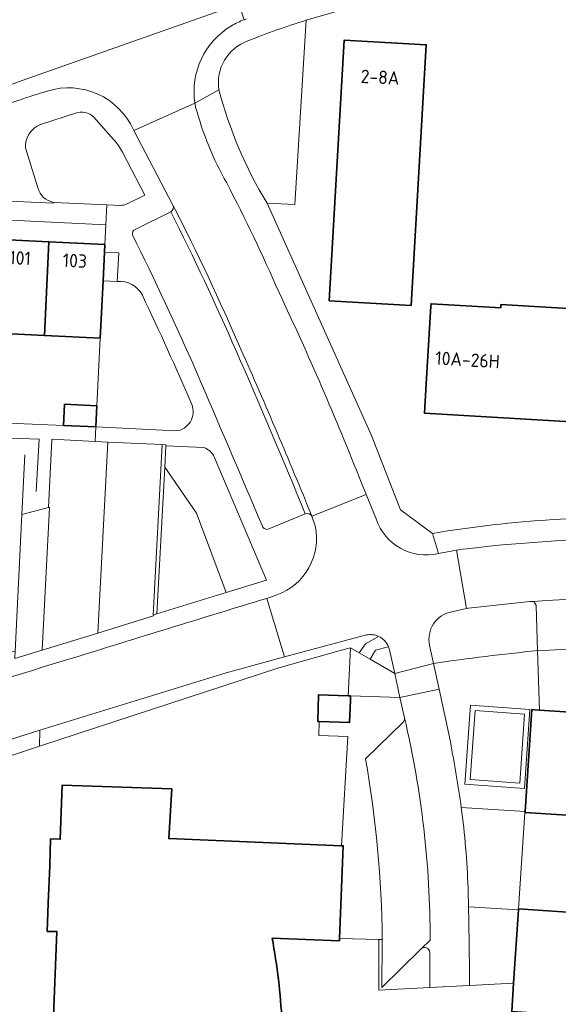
# Model space of a CAD drawing. Extents: x 150256 to 156914, y 461459 to 469481.
# Tile 151 of 256: x 155663 to 155718, y 461892 to 461991. Entities that reach past the tile are written whole.
import ezdxf
from ezdxf.enums import TextEntityAlignment as Align

# ---------------------------------------------------------------- set-up
doc = ezdxf.new("R2010")
doc.units = 0
doc.header["$LTSCALE"] = 0.75
for name, color, linetype, lineweight in [('B-RO-GR-BEPLANTING_CULTUUR_BODEMBEDEKKER-GV', 251, 'CONTINUOUS', 18), ('B-RO-GR-BEPLANTING_CULTUUR_VASTE PLANTENVAK-GV', 251, 'CONTINUOUS', 18), ('B-RO-GR-GROENVOORZIENING-GV', 251, 'CONTINUOUS', 18), ('B-RO-GR-HAAG-GV', 251, 'CONTINUOUS', 13), ('B-RO-IE-TERREINAFSCHEIDING_KUNSTMATIG_HEKWERK-G', 251, 'IE-TERREINAFSCHEIDING-KUNSTMATIG', 18), ('B-RO-IE-TERREINAFSCHEIDING_KUNSTMATIG_MUUR-G', 251, 'IE-TERREINAFSCHEIDING-KUNSTMATIG-DICHT', 18), ('B-RO-OG-BEBOUWING-GV', 6, 'CONTINUOUS', 35), ('B-RO-OG-BEBOUWING-T18', 1, 'CONTINUOUS', 18), ('B-RO-OG-TERREIN_CULTUURSCHEIDING-GV', 251, 'CONTINUOUS', 18), ('B-RO-VH-VERHARDING_ASFALT-GV', 251, 'CONTINUOUS', 18), ('B-RO-VH-VERHARDING_BEDRIJFSVLOERPLAAT-GV', 251, 'CONTINUOUS', 18), ('B-RO-VH-VERHARDING_BETONSTRAATSTEEN-GV', 251, 'CONTINUOUS', 18), ('B-RO-VH-VERHARDING_GRASBETONSTEEN-GV', 251, 'CONTINUOUS', 18), ('B-RO-VH-VERHARDING_HALFVERHARDING-GV', 251, 'CONTINUOUS', 18), ('B-RO-VH-VERHARDING_HALFVERHARDING_GRIND-GV', 251, 'CONTINUOUS', 18), ('B-RO-VH-VERHARDING_STRAATBAKSTEEN-GV', 251, 'CONTINUOUS', 18), ('B-RO-VH-VERHARDING_TEGEL-GV', 251, 'CONTINUOUS', 18)]:
    doc.layers.add(name, color=color, linetype=linetype, lineweight=lineweight)
doc.styles.add('NLCS-ISO-M200-T18', font='NLCS-ISO.ttf', dxfattribs={"height": 360})
doc.linetypes.add('IE-TERREINAFSCHEIDING-KUNSTMATIG', pattern='A,4,[82,NLCS.SHX,S=0.75,R=90,X=0,Y=0],4,-2', length=10)
doc.linetypes.add('IE-TERREINAFSCHEIDING-KUNSTMATIG-DICHT', pattern='A,8,-1,[82,NLCS.SHX,S=0.75,R=90,X=0,Y=0],-1', length=10)

msp = doc.modelspace()

# ---------------------------------------------------------------- linework, layer by layer
at = {"layer": 'B-RO-GR-BEPLANTING_CULTUUR_BODEMBEDEKKER-GV'}
for points in [[(155673.238, 461964.416), (155671.81, 461964.486), (155671.526, 461958.726)], [(155671.526, 461958.726), (155671.194, 461951.906), (155671.092, 461949.785), (155679.114, 461949.38)], [(155681.943, 461947.707), (155678.133, 461947.881), (155678.018, 461945.725), (155681.213, 461941.097), (155684.2, 461933.116), (155688.263, 461934.364), (155682.999, 461946.76)]]:
    msp.add_lwpolyline(points, dxfattribs=at)
for points in [[(155675.766, 461963.035, 0.311935), (155673.238, 461964.416)], [(155680.723, 461952.055, 0.009212), (155675.766, 461963.035)], [(155679.114, 461949.38, 0.508845), (155680.723, 461952.055)], [(155682.999, 461946.76, 0.211183), (155681.943, 461947.707)]]:
    msp.add_lwpolyline(points, format="xyb", dxfattribs=at)
msp.add_lwpolyline([(155677.23, 461930.975), (155684.2, 461933.116), (155681.213, 461941.097), (155678.018, 461945.725)], close=True, dxfattribs=at)
at = {"layer": 'B-RO-GR-BEPLANTING_CULTUUR_VASTE PLANTENVAK-GV'}
for points in [[(155669.025, 461981.378), (155665.508, 461980.236)], [(155672.862, 461978.725), (155670.882, 461980.967)], [(155664.003, 461977.875), (155665.261, 461973.837)], [(155674.239, 461972.244), (155676.012, 461973.123), (155673.753, 461977.441)], [(155666.818, 461972.385), (155672.186, 461972.141), (155673.518, 461972.08)]]:
    msp.add_lwpolyline(points, dxfattribs=at)
for points in [[(155670.882, 461980.967, 0.293527), (155669.025, 461981.378)], [(155665.508, 461980.236, 0.317153), (155664.003, 461977.875)], [(155673.753, 461977.441, 0.060176), (155672.862, 461978.725)], [(155665.261, 461973.837, 0.28748), (155666.818, 461972.385)], [(155673.518, 461972.08, 0.111198), (155674.239, 461972.244)]]:
    msp.add_lwpolyline(points, format="xyb", dxfattribs=at)
at = {"layer": 'B-RO-GR-GROENVOORZIENING-GV'}
for points in [[(155698.312, 461928.849), (155690.063, 461926.651), (155685.173, 461925.313), (155684.205, 461925.037), (155665.447, 461919.258), (155665.412, 461917.639)], [(155665.412, 461917.639), (155689.489, 461925.546), (155695.813, 461927.31), (155696.697, 461927.556), (155697.582, 461927.043), (155698.207, 461927.964), (155699.528, 461928.704)], [(155700.531, 461927.653), (155699.23, 461927.324), (155698.682, 461926.406), (155701.147, 461924.977), (155700.628, 461927.346)]]:
    msp.add_lwpolyline(points, dxfattribs=at)
for points in [[(155699.528, 461928.704, 0.158813), (155698.312, 461928.849)], [(155700.628, 461927.346, 0.043181), (155700.531, 461927.653)]]:
    msp.add_lwpolyline(points, format="xyb", dxfattribs=at)
at = {"layer": 'B-RO-GR-HAAG-GV'}
for points in [[(155698.312, 461928.849), (155690.063, 461926.651), (155685.173, 461925.313), (155684.205, 461925.037), (155665.447, 461919.258), (155665.412, 461917.639), (155689.489, 461925.546), (155695.813, 461927.31)], [(155695.813, 461927.31), (155696.697, 461927.556), (155697.582, 461927.043), (155698.207, 461927.964), (155699.528, 461928.704)], [(155700.531, 461927.653), (155699.23, 461927.324), (155698.682, 461926.406), (155701.147, 461924.977), (155700.628, 461927.346)]]:
    msp.add_lwpolyline(points, dxfattribs=at)
for points in [[(155699.528, 461928.704, 0.158813), (155698.312, 461928.849)], [(155700.628, 461927.346, 0.043181), (155700.531, 461927.653)]]:
    msp.add_lwpolyline(points, format="xyb", dxfattribs=at)
at = {"layer": 'B-RO-IE-TERREINAFSCHEIDING_KUNSTMATIG_HEKWERK-G'}
for points in [[(155662.602, 461948.653), (155665.369, 461948.547), (155665.092, 461943.282)], [(155695.813, 461927.31), (155689.489, 461925.546), (155665.412, 461917.639)], [(155696.697, 461927.556), (155695.813, 461927.31)], [(155696.481, 461922.718), (155696.697, 461927.556)], [(155697.582, 461927.043), (155696.697, 461927.556)], [(155698.682, 461926.406), (155697.582, 461927.043)], [(155701.147, 461924.977), (155698.682, 461926.406)], [(155705.057, 461925.989), (155701.147, 461924.977)], [(155695.787, 461907.63), (155696.428, 461918.615), (155693.505, 461918.735), (155693.553, 461920.135)], [(155665.412, 461917.639), (155660.027, 461915.871)], [(155699.538, 461898.201), (155695.597, 461898.3)], [(155704.667, 461893.348), (155699.54, 461893.08), (155699.538, 461898.201)]]:
    msp.add_lwpolyline(points, dxfattribs=at)
msp.add_lwpolyline([(155708.748, 461914.281), (155709.236, 461921.23), (155714.222, 461920.879), (155713.733, 461913.931)], close=True, dxfattribs=at)
at = {"layer": 'B-RO-IE-TERREINAFSCHEIDING_KUNSTMATIG_MUUR-G'}
for points in [[(155671.526, 461958.726), (155671.194, 461951.906)], [(155666.308, 461941.69), (155666.643, 461948.485)], [(155663.921, 461946.993), (155663.629, 461940.976)], [(155663.629, 461940.976), (155666.308, 461941.69)], [(155663.629, 461940.976), (155662.957, 461927.184)]]:
    msp.add_lwpolyline(points, dxfattribs=at)
at = {"layer": 'B-RO-OG-BEBOUWING-GV'}
for points in [[(155694.562, 461962.484), (155702.798, 461962.008), (155704.315, 461988.254), (155696.079, 461988.73)], [(155665.901, 461959.003), (155666.364, 461968.409), (155660.971, 461968.674), (155660.508, 461959.269)], [(155666.364, 461968.409), (155665.901, 461959.003), (155671.526, 461958.726), (155671.81, 461964.486), (155671.952, 461967.383), (155671.989, 461968.132)], [(155760.24, 461959.236), (155759.343, 461959.289), (155711.834, 461962.094), (155711.815, 461961.765), (155704.807, 461962.179), (155704.794, 461961.954), (155704.331, 461954.111), (155704.157, 461951.158), (155759.73, 461947.877), (155760.4, 461959.227)], [(155667.841, 461949.941), (155671.092, 461949.785), (155671.194, 461951.906), (155667.942, 461952.062)], [(155696.711, 461922.71), (155696.682, 461922.711), (155696.481, 461922.718), (155693.499, 461922.821), (155693.406, 461920.14), (155693.553, 461920.135), (155696.618, 461920.029), (155696.697, 461922.297)], [(155714.255, 461910.992), (155721.137, 461910.537), (155720.494, 461900.818), (155713.604, 461901.274), (155713.597, 461901.175), (155713.109, 461893.791), (155712.92, 461890.937), (155736.634, 461889.369), (155737.319, 461899.721), (155733.975, 461899.942), (155734.839, 461912.992), (155737.89, 461912.79), (155738.209, 461912.769), (155738.673, 461919.771), (155715.708, 461921.29), (155715.259, 461921.32), (155714.94, 461921.341), (155714.26, 461911.065)]]:
    msp.add_lwpolyline(points, close=True, dxfattribs=at)
msp.add_lwpolyline([(155688.819, 461898.327), (155695.588, 461898.071), (155695.597, 461898.3), (155695.975, 461907.622), (155695.787, 461907.63), (155678.416, 461908.349), (155678.724, 461913.356), (155667.7, 461913.731), (155667.495, 461908.285), (155666.536, 461908.315), (155666.436, 461905.622), (155666.296, 461901.85), (155666.191, 461899.006), (155667.165, 461898.995), (155666.097, 461871.711), (155665.526, 461857.127), (155649.227, 461857.684), (155649.387, 461862.011), (155648.498, 461862.057), (155648.568, 461863.936), (155650.51, 461863.489), (155653.638, 461866.468)], dxfattribs=at)
msp.add_lwpolyline([(155689.81, 461889.951, 0.032589), (155688.819, 461898.327)], format="xyb", dxfattribs=at)
at = {"layer": 'B-RO-OG-TERREIN_CULTUURSCHEIDING-GV'}
for points in [[(155692.253, 461990.726, 0.018685), (155686.383, 461988.644)], [(155686.383, 461988.644, 0.358482), (155683.459, 461983.718)], [(155683.459, 461983.718, 0.071013), (155688.302, 461972.303)], [(155734.892, 461927.007, 0.035627), (155715.525, 461927.265)], [(155701.974, 461920.025, 0.27101), (155702.128, 461920.505)], [(155699.902, 461898.204, 0.042024), (155698.202, 461916.383)]]:
    msp.add_lwpolyline(points, format="xyb", dxfattribs=at)
for points in [[(155688.302, 461972.303), (155691.118, 461972.173), (155692.253, 461990.726)], [(155715.525, 461927.265), (155715.708, 461921.29), (155738.673, 461919.771), (155738.209, 461912.769), (155737.984, 461909.424), (155737.319, 461899.721), (155736.634, 461889.369), (155744.289, 461888.862), (155754.478, 461921.129)], [(155696.711, 461922.71), (155696.697, 461922.297), (155696.618, 461920.029), (155693.553, 461920.135), (155693.505, 461918.735), (155696.428, 461918.615), (155695.787, 461907.63), (155695.975, 461907.622), (155695.597, 461898.3), (155699.538, 461898.201), (155699.902, 461898.204)], [(155702.128, 461920.505), (155701.68, 461922.547), (155696.711, 461922.71)], [(155698.202, 461916.383), (155701.974, 461920.025)]]:
    msp.add_lwpolyline(points, dxfattribs=at)
at = {"layer": 'B-RO-VH-VERHARDING_ASFALT-GV'}
for points in [[(155755.986, 462008.514), (155766.644, 462010.358), (155766.342, 462012.1), (155743.666, 462008), (155725.808, 462004.046), (155704.221, 461998.196), (155685.478, 461992.341), (155686.018, 461990.775)], [(155660.742, 461992.154), (155654.684, 461989.573), (155657.464, 461982.357), (155663.675, 461984.661), (155685.478, 461992.341), (155684.549, 461995.033), (155683.264, 461994.541), (155682.351, 461994.225), (155679.487, 461993.272), (155679.135, 461993.165)], [(155686.018, 461990.775), (155685.478, 461992.341), (155663.675, 461984.661), (155657.464, 461982.357), (155658.088, 461980.737), (155660.418, 461981.625)], [(155686.018, 461990.775), (155686.238, 461990.852)], [(155674.856, 461979.684), (155674.895, 461979.61), (155681.047, 461982.388)], [(155681.047, 461982.388), (155674.895, 461979.61), (155678.841, 461972.12)], [(155692.822, 461940.789), (155698.263, 461942.967), (155697.774, 461944.24)], [(155708.007, 461937.471), (155707.352, 461937.364), (155708.36, 461931.504), (155708.575, 461931.551), (155714.76, 461932.202), (155714.783, 461932.203), (155715.136, 461932.226)]]:
    msp.add_lwpolyline(points, dxfattribs=at)
for points in [[(155684.724, 461990.158, -0.046815), (155686.018, 461990.775)], [(155681.047, 461982.388, -0.304416), (155684.724, 461990.158)], [(155660.418, 461981.625, -0.016725), (155666.2, 461983.59)], [(155666.2, 461983.59, -0.380614), (155674.856, 461979.684)], [(155681.12, 461981.978, -0.01182), (155681.047, 461982.388)], [(155684.245, 461974.349, -0.061517), (155681.12, 461981.978)], [(155689.509, 461963.317, 0.017783), (155684.245, 461974.349)], [(155678.841, 461972.12, -0.015219), (155685.682, 461957.602)], [(155697.774, 461944.24, 0.016522), (155689.509, 461963.317)], [(155685.682, 461957.602, -0.007483), (155692.822, 461940.789)], [(155729.382, 461938.403, 0.04042), (155708.007, 461937.471)], [(155715.136, 461932.226, -0.038715), (155735.49, 461931.96)]]:
    msp.add_lwpolyline(points, format="xyb", dxfattribs=at)
at = {"layer": 'B-RO-VH-VERHARDING_BEDRIJFSVLOERPLAAT-GV'}
msp.add_lwpolyline([(155677.739, 461948.001), (155676.837, 461930.854), (155677.23, 461930.975), (155678.018, 461945.725), (155678.133, 461947.881), (155678.138, 461947.98)], close=True, dxfattribs=at)
at = {"layer": 'B-RO-VH-VERHARDING_BETONSTRAATSTEEN-GV'}
for points in [[(155678.622, 461971.434), (155675.04, 461969.672)], [(155699.276, 461940.536), (155698.263, 461942.967), (155692.822, 461940.789), (155693.145, 461939.815)], [(155688.486, 461939.512), (155692.155, 461941.024)], [(155708.36, 461931.504), (155707.352, 461937.364), (155705.541, 461937.054)], [(155689.274, 461932.873), (155688.27, 461932.528), (155690.063, 461926.651), (155698.312, 461928.849)], [(155611.894, 461901.894), (155626.605, 461906.738), (155646.848, 461913.374), (155665.447, 461919.258), (155684.205, 461925.037), (155685.173, 461925.313), (155690.063, 461926.651), (155688.27, 461932.528)], [(155715.136, 461932.226), (155715.341, 461931.891), (155715.366, 461931.84), (155715.386, 461931.788), (155715.525, 461927.265)], [(155706.894, 461931.187), (155708.36, 461931.504)], [(155700.628, 461927.346), (155701.147, 461924.977), (155705.057, 461925.989), (155704.666, 461927.81)], [(155706.755, 461918.079), (155705.616, 461923.386), (155701.68, 461922.547), (155702.128, 461920.505)], [(155704.711, 461898.12), (155703.801, 461897.253)], [(155704.679, 461896.891), (155704.667, 461893.348), (155708.688, 461893.559)]]:
    msp.add_lwpolyline(points, dxfattribs=at)
for points in [[(155678.841, 461972.12, -0.389535), (155678.622, 461971.434)], [(155685.192, 461957.437, 0.013976), (155678.622, 461971.434)], [(155678.622, 461971.434, -0.013976), (155685.192, 461957.437)], [(155685.682, 461957.602, 0.015219), (155678.841, 461972.12)], [(155675.04, 461969.672, 0.334066), (155674.762, 461969.127)], [(155674.762, 461969.127, -0.011365), (155681.211, 461955.324)], [(155692.822, 461940.789, 0.007483), (155685.682, 461957.602)], [(155692.155, 461941.024, 0.007365), (155685.192, 461957.437)], [(155685.192, 461957.437, -0.007365), (155692.155, 461941.024)], [(155681.211, 461955.324, -0.001143), (155687.837, 461939.797)], [(155692.155, 461941.024, -0.399798), (155692.822, 461940.789)], [(155687.837, 461939.797, 0.417562), (155688.486, 461939.512)], [(155693.145, 461939.815, -0.375777), (155689.274, 461932.873)], [(155705.541, 461937.054, -0.391016), (155699.276, 461940.536)], [(155688.27, 461932.528, 0.001698), (155668.695, 461926.503)], [(155735.49, 461931.96, 0.038715), (155715.136, 461932.226)], [(155704.666, 461927.81, -0.428053), (155706.894, 461931.187)], [(155698.312, 461928.849, -0.158813), (155699.528, 461928.704)], [(155699.528, 461928.704, -0.190857), (155700.531, 461927.653)], [(155700.531, 461927.653, -0.043181), (155700.628, 461927.346)], [(155715.525, 461927.265, -0.035627), (155734.892, 461927.007)], [(155668.695, 461926.503, 0.005863), (155636.814, 461916.398)], [(155702.128, 461920.505, -0.058565), (155704.711, 461898.12)], [(155707.851, 461911.472, 0.009401), (155706.755, 461918.079)], [(155708.531, 461903.39, 0.023263), (155707.851, 461911.472)], [(155708.574, 461901.483, 0.000536), (155708.531, 461903.39)], [(155708.688, 461893.559, 0.00328), (155708.574, 461901.483)], [(155703.801, 461897.253, -0.632761), (155704.679, 461896.891)]]:
    msp.add_lwpolyline(points, format="xyb", dxfattribs=at)
for points in [[(155671.022, 461948.33), (155666.646, 461948.545), (155666.643, 461948.485), (155666.308, 461941.69), (155666.423, 461941.684), (155665.676, 461927.316), (155671.287, 461929.042), (155672.304, 461948.267)], [(155676.837, 461930.854), (155677.739, 461948.001), (155672.304, 461948.267), (155671.287, 461929.042), (155676.866, 461930.759)], [(155666.308, 461941.69), (155663.629, 461940.976), (155662.957, 461927.184), (155662.927, 461926.565), (155662.922, 461926.469), (155665.676, 461927.316), (155666.423, 461941.684)], [(155701.147, 461924.977), (155701.68, 461922.547), (155705.616, 461923.386), (155705.057, 461925.989)]]:
    msp.add_lwpolyline(points, close=True, dxfattribs=at)
at = {"layer": 'B-RO-VH-VERHARDING_GRASBETONSTEEN-GV'}
for points in [[(155701.974, 461920.025), (155698.202, 461916.383)], [(155699.902, 461898.204), (155699.904, 461897.993), (155699.846, 461893.368), (155703.801, 461897.253), (155704.711, 461898.12)]]:
    msp.add_lwpolyline(points, dxfattribs=at)
for points in [[(155702.128, 461920.505, -0.27101), (155701.974, 461920.025)], [(155704.711, 461898.12, 0.058565), (155702.128, 461920.505)], [(155698.202, 461916.383, -0.042024), (155699.902, 461898.204)]]:
    msp.add_lwpolyline(points, format="xyb", dxfattribs=at)
at = {"layer": 'B-RO-VH-VERHARDING_HALFVERHARDING-GV'}
msp.add_lwpolyline([(155699.528, 461928.704), (155698.207, 461927.964), (155697.582, 461927.043), (155698.682, 461926.406), (155699.23, 461927.324), (155700.531, 461927.653)], dxfattribs=at)
msp.add_lwpolyline([(155700.531, 461927.653, 0.190857), (155699.528, 461928.704)], format="xyb", dxfattribs=at)
at = {"layer": 'B-RO-VH-VERHARDING_HALFVERHARDING_GRIND-GV'}
for points in [[(155696.682, 461922.711), (155696.711, 461922.71), (155701.68, 461922.547), (155701.147, 461924.977), (155698.682, 461926.406), (155697.582, 461927.043), (155696.697, 461927.556), (155696.481, 461922.718)], [(155708.214, 461913.817), (155708.772, 461921.764), (155714.756, 461921.342), (155714.196, 461913.397)]]:
    msp.add_lwpolyline(points, close=True, dxfattribs=at)
for points in [[(155715.525, 461927.265, 0.011199), (155705.057, 461925.989)], [(155706.755, 461918.079, -0.009401), (155707.851, 461911.472)], [(155708.574, 461901.483, -0.00328), (155708.688, 461893.559)], [(155704.679, 461896.891, 0.632761), (155703.801, 461897.253)]]:
    msp.add_lwpolyline(points, format="xyb", dxfattribs=at)
for points in [[(155707.851, 461911.472), (155714.26, 461911.065), (155714.94, 461921.341), (155715.259, 461921.32), (155715.708, 461921.29), (155715.525, 461927.265)], [(155705.057, 461925.989), (155705.616, 461923.386), (155706.755, 461918.079)], [(155708.688, 461893.559), (155713.109, 461893.791), (155713.597, 461901.175), (155708.574, 461901.483)], [(155703.801, 461897.253), (155699.846, 461893.368), (155699.904, 461897.993), (155699.902, 461898.204), (155699.538, 461898.201)], [(155699.538, 461898.201), (155699.54, 461893.08), (155704.667, 461893.348), (155704.679, 461896.891)]]:
    msp.add_lwpolyline(points, dxfattribs=at)
at = {"layer": 'B-RO-VH-VERHARDING_STRAATBAKSTEEN-GV'}
msp.add_lwpolyline([(155644.657, 461971.478), (155672.088, 461970.13), (155672.186, 461972.141), (155666.818, 461972.385), (155666.813, 461972.291), (155660.824, 461972.586), (155660.829, 461972.7), (155644.32, 461973.505)], dxfattribs=at)
at = {"layer": 'B-RO-VH-VERHARDING_TEGEL-GV'}
for points in [[(155692.253, 461990.726), (155708.443, 461995.438)], [(155686.238, 461990.852), (155686.018, 461990.775)], [(155681.047, 461982.388), (155683.459, 461983.718)], [(155683.459, 461983.718), (155681.047, 461982.388)], [(155665.508, 461980.236), (155669.025, 461981.378)], [(155670.882, 461980.967), (155672.862, 461978.725)], [(155678.841, 461972.12), (155674.895, 461979.61), (155674.856, 461979.684)], [(155665.261, 461973.837), (155664.003, 461977.875)], [(155673.753, 461977.441), (155676.012, 461973.123), (155674.239, 461972.244)], [(155660.829, 461972.7), (155660.824, 461972.586), (155666.813, 461972.291), (155666.818, 461972.385)], [(155673.518, 461972.08), (155672.186, 461972.141), (155672.088, 461970.13), (155671.989, 461968.132), (155671.952, 461967.383), (155673.381, 461967.313), (155673.238, 461964.416)], [(155675.04, 461969.672), (155678.622, 461971.434)], [(155701.717, 461941.433), (155698.809, 461948.924), (155688.302, 461972.303)], [(155679.114, 461949.38), (155671.092, 461949.785), (155671.022, 461948.33), (155672.304, 461948.267), (155677.739, 461948.001), (155678.138, 461947.98), (155678.133, 461947.881), (155681.943, 461947.707)], [(155682.999, 461946.76), (155688.263, 461934.364), (155684.2, 461933.116), (155677.23, 461930.975), (155676.837, 461930.854), (155676.866, 461930.759), (155671.287, 461929.042), (155665.676, 461927.316), (155662.922, 461926.469)], [(155697.774, 461944.24), (155698.263, 461942.967), (155699.276, 461940.536)], [(155692.155, 461941.024), (155688.486, 461939.512)], [(155693.145, 461939.815), (155692.822, 461940.789)], [(155705.541, 461937.054), (155704.96, 461939.064), (155701.717, 461941.433)], [(155704.96, 461939.064), (155705.541, 461937.054), (155707.352, 461937.364), (155708.007, 461937.471)], [(155688.27, 461932.528), (155689.274, 461932.873)], [(155715.525, 461927.265), (155715.386, 461931.788), (155715.366, 461931.84), (155715.341, 461931.891), (155715.136, 461932.226), (155714.783, 461932.203), (155714.76, 461932.202), (155708.575, 461931.551), (155708.36, 461931.504), (155706.894, 461931.187)], [(155704.666, 461927.81), (155705.057, 461925.989)], [(155708.574, 461901.483), (155713.597, 461901.175), (155713.604, 461901.274), (155714.255, 461910.992), (155714.26, 461911.065), (155707.851, 461911.472)]]:
    msp.add_lwpolyline(points, dxfattribs=at)
for points in [[(155686.018, 461990.775, 0.046815), (155684.724, 461990.158)], [(155686.383, 461988.644, -0.018685), (155692.253, 461990.726)], [(155684.724, 461990.158, 0.304416), (155681.047, 461982.388)], [(155683.459, 461983.718, -0.358482), (155686.383, 461988.644)], [(155666.2, 461983.59, 0.016725), (155660.418, 461981.625)], [(155674.856, 461979.684, 0.380614), (155666.2, 461983.59)], [(155688.302, 461972.303, -0.071013), (155683.459, 461983.718)], [(155681.047, 461982.388, 0.01182), (155681.12, 461981.978)], [(155669.025, 461981.378, -0.293527), (155670.882, 461980.967)], [(155681.12, 461981.978, 0.061517), (155684.245, 461974.349)], [(155664.003, 461977.875, -0.317153), (155665.508, 461980.236)], [(155672.862, 461978.725, -0.060176), (155673.753, 461977.441)], [(155666.818, 461972.385, -0.28748), (155665.261, 461973.837)], [(155684.245, 461974.349, -0.017783), (155689.509, 461963.317)], [(155674.239, 461972.244, -0.111198), (155673.518, 461972.08)], [(155678.622, 461971.434, 0.389535), (155678.841, 461972.12)], [(155674.762, 461969.127, -0.334066), (155675.04, 461969.672)], [(155681.211, 461955.324, 0.011365), (155674.762, 461969.127)], [(155673.238, 461964.416, -0.311935), (155675.766, 461963.035)], [(155675.766, 461963.035, -0.009212), (155680.723, 461952.055)], [(155689.509, 461963.317, -0.016522), (155697.774, 461944.24)], [(155687.837, 461939.797, 0.001143), (155681.211, 461955.324)], [(155680.723, 461952.055, -0.508845), (155679.114, 461949.38)], [(155681.943, 461947.707, -0.211183), (155682.999, 461946.76)], [(155692.822, 461940.789, 0.399798), (155692.155, 461941.024)], [(155688.486, 461939.512, -0.417562), (155687.837, 461939.797)], [(155689.274, 461932.873, 0.375777), (155693.145, 461939.815)], [(155699.276, 461940.536, 0.391016), (155705.541, 461937.054)], [(155729.279, 461940.528, 0.054774), (155704.96, 461939.064)], [(155708.007, 461937.471, -0.04042), (155729.382, 461938.403)], [(155668.695, 461926.503, -0.001698), (155688.27, 461932.528)], [(155706.894, 461931.187, 0.428053), (155704.666, 461927.81)], [(155705.057, 461925.989, -0.011199), (155715.525, 461927.265)], [(155636.814, 461916.398, -0.005863), (155668.695, 461926.503)], [(155707.851, 461911.472, -0.023263), (155708.531, 461903.39)], [(155708.531, 461903.39, -0.000536), (155708.574, 461901.483)]]:
    msp.add_lwpolyline(points, format="xyb", dxfattribs=at)
for points in [[(155673.238, 461964.416), (155673.381, 461967.313), (155671.952, 461967.383), (155671.81, 461964.486)], [(155652.341, 461950.65), (155649.653, 461950.78), (155649.58, 461949.287), (155662.602, 461948.653), (155662.476, 461946.076), (155662.189, 461939.987), (155662.074, 461937.642), (155661.96, 461935.296), (155661.659, 461929.202), (155661.563, 461927.252), (155662.957, 461927.184), (155663.629, 461940.976), (155666.308, 461941.69), (155666.643, 461948.485), (155666.646, 461948.545), (155671.022, 461948.33), (155671.092, 461949.785), (155667.841, 461949.941), (155663.115, 461950.121), (155660.072, 461950.269), (155657.029, 461950.416)], [(155708.214, 461913.817), (155714.196, 461913.397), (155714.756, 461921.342), (155708.772, 461921.764)], [(155708.748, 461914.281), (155713.733, 461913.931), (155714.222, 461920.879), (155709.236, 461921.23)], [(155708.748, 461914.281), (155709.236, 461921.23), (155714.222, 461920.879), (155713.733, 461913.931)], [(155665.447, 461919.258), (155646.848, 461913.374), (155648.078, 461911.948), (155660.027, 461915.871), (155665.412, 461917.639)]]:
    msp.add_lwpolyline(points, close=True, dxfattribs=at)

# ---------------------------------------------------------------- texts
at = {"layer": 'B-RO-OG-BEBOUWING-T18', "style": 'NLCS-ISO-M200-T18'}
for s, rotation, p in [('2-8A', 357.1, (155699.679, 461984.988)), ('101', 357.2, (155663.463, 461966.788)), ('103', 357.2, (155668.972, 461966.517)), ('10A-26H', 356.6, (155708.482, 461956.544))]:
    msp.add_text(s, height=1.35, rotation=rotation, dxfattribs=at).set_placement(p, align=Align.MIDDLE)

doc.saveas('drawing.dxf')
